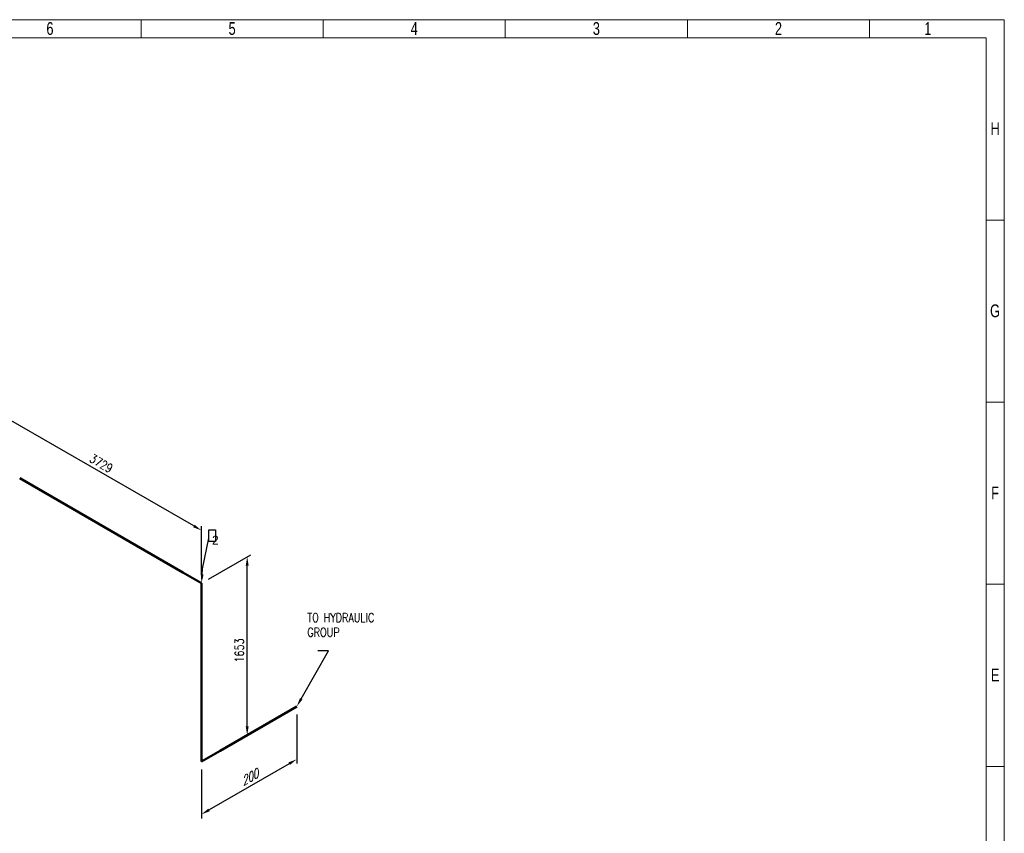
# Model space of a CAD drawing. Header units: millimetres. Extents: x 0 to 594, y 0 to 424.
# Tile 14 of 14: x 314 to 594, y 193 to 424. Entities that reach past the tile are written whole.
import ezdxf
from ezdxf import colors
from ezdxf.entities.mleader import LeaderData, LeaderLine
from ezdxf.enums import TextEntityAlignment as Align
from ezdxf.math import Vec2, Vec3

# ---------------------------------------------------------------- set-up
doc = ezdxf.new("R2018")
doc.units = ezdxf.units.MM
doc.header["$LTSCALE"] = 0.25
doc.set_wipeout_variables(frame=1)
doc.layers.add('Annotation', color=7, linetype='Continuous')
doc.layers.add('Dimension', color=1, linetype='Continuous')
doc.layers.add('Pipe Small Bore', color=30, linetype='Continuous', lineweight=50)
doc.styles.add('AdskIsoAnnotation', font='romans.shx', dxfattribs={"width": 0.8, "height": 1})
doc.styles.add('AdskIsoMetric', font='romans.shx', dxfattribs={"width": 0.8, "height": 2.5})
doc.styles.add('AdskIsoMetric-30', font='romans.shx', dxfattribs={"width": 0.8, "height": 2.5})
doc.styles.add('AdskIsoMetric30', font='romans.shx', dxfattribs={"width": 0.8, "oblique": 30, "height": 2.5})
doc.styles.add('SLDTEXTSTYLE3', font='TXT', dxfattribs={"width": 0.75})
doc.styles.get("Standard").update_dxf_attribs({"font": 'arial.ttf'})
doc.dimstyles.new('AdskIsoMetric', dxfattribs={"dimtxt": 2.5, "dimasz": 2.5, "dimexe": 1, "dimexo": 2, "dimgap": 0.8, "dimtad": 1, "dimdec": 0, "dimrnd": 1, "dimzin": 0, "dimdsep": 46, "dimtxsty": 'AdskIsoMetric', "dimcen": 0, "dimclrt": 7, "dimadec": 0, "dimazin": 0, "dimtfac": 1, "dimtdec": 0, "dimtmove": 1, "dimatfit": 3, "dimfxl": 1, "dimtfill": 1, "dimfrac": 2, "dimtolj": 1, "dimtzin": 0, "dimarcsym": 0})

# ---------------------------------------------------------------- blocks, each defined once
blk = doc.blocks.new('*D16')
at = {"layer": 'Defpoints', "color": 0, "transparency": 16777216}
for p in [(393, 229.18), (365.92, 213.54), (365.92, 198.54)]:
    blk.add_point(p, dxfattribs=at)
at = {"layer": 'Dimension', "color": 0, "lineweight": -2, "transparency": 16777216}
for p, q in [((393, 226.87), (393, 213.02)), ((390.84, 212.93), (368.09, 199.79)), ((365.92, 211.24), (365.92, 197.39))]:
    blk.add_line(p, q, dxfattribs=at)
at = {"layer": 'Dimension', "color": 0, "transparency": 16777216}
for points in [[(390.63, 213.29), (391.04, 212.57), (393, 214.18)], [(367.88, 200.16), (368.29, 199.43), (365.92, 198.54)]]:
    blk.add_solid(points, dxfattribs=at)
at = {"layer": 'Dimension', "color": 7, "transparency": 16777216, "insert": (379.46, 208.95), "char_height": 2.5, "attachment_point": 5, "rotation": 30, "style": 'AdskIsoMetric30', "bg_fill": 3, "box_fill_scale": 1.1, "bg_fill_color": 256, "bg_fill_true_color": 13158600, "bg_fill_transparency": 0}
blk.add_mtext('\\A1;200', dxfattribs=at)
blk = doc.blocks.new('*D17')
at = {"layer": 'Defpoints', "color": 0, "transparency": 16777216}
for p in [(378.91, 271.7), (365.92, 264.2), (365.92, 213.54)]:
    blk.add_point(p, dxfattribs=at)
at = {"layer": 'Dimension', "color": 0, "lineweight": -2, "transparency": 16777216}
for p, q in [((367.92, 265.36), (379.91, 272.28)), ((378.91, 223.54), (378.91, 269.2))]:
    blk.add_line(p, q, dxfattribs=at)
at = {"layer": 'Dimension', "color": 0, "transparency": 16777216}
for points in [[(378.49, 269.2), (379.33, 269.2), (378.91, 271.7)], [(378.49, 223.54), (379.33, 223.54), (378.91, 221.04)]]:
    blk.add_solid(points, dxfattribs=at)
at = {"layer": 'Dimension', "color": 7, "transparency": 16777216, "insert": (376.67, 245.08), "char_height": 2.5, "attachment_point": 5, "rotation": 90, "style": 'AdskIsoMetric-30', "bg_fill": 3, "box_fill_scale": 1.1, "bg_fill_color": 256, "bg_fill_true_color": 13158600, "bg_fill_transparency": 0}
blk.add_mtext('\\A1;1653', dxfattribs=at)
blk = doc.blocks.new('*D18')
at = {"layer": 'Defpoints', "color": 0, "transparency": 16777216}
for p in [(308.97, 312.08), (308.97, 297.08), (365.92, 264.2)]:
    blk.add_point(p, dxfattribs=at)
at = {"layer": 'Dimension', "color": 0, "lineweight": -2, "transparency": 16777216}
for p, q in [((308.97, 299.39), (308.97, 313.23)), ((363.76, 280.45), (311.14, 310.83)), ((365.92, 266.51), (365.92, 280.36))]:
    blk.add_line(p, q, dxfattribs=at)
at = {"layer": 'Dimension', "color": 0, "transparency": 16777216}
for points in [[(311.35, 311.19), (310.93, 310.47), (308.97, 312.08)], [(363.96, 280.81), (363.55, 280.09), (365.92, 279.2)]]:
    blk.add_solid(points, dxfattribs=at)
at = {"layer": 'Dimension', "color": 7, "transparency": 16777216, "insert": (337.45, 298.23), "char_height": 2.5, "attachment_point": 5, "rotation": 330, "style": 'AdskIsoMetric-30', "bg_fill": 3, "box_fill_scale": 1.1, "bg_fill_color": 256, "bg_fill_true_color": 13158600, "bg_fill_transparency": 0}
blk.add_mtext('\\A1;3729', dxfattribs=at)
blk = doc.blocks.new('Elbow-5-Iso2DSkew90')
at = {"color": 0, "linetype": 'ByBlock', "lineweight": -2, "extrusion": (-0.707107, 0.408248, -0.57735)}
for p, q in [((0, 0), (0, 6.12)), ((5.3, 3.06), (0, 0)), ((0, 0), (0, 0))]:
    blk.add_line(p, q, dxfattribs=at)
blk = doc.blocks.new('Elbow-1-Iso2DSkew0')
at = {"color": 0, "linetype": 'ByBlock', "lineweight": -2, "extrusion": (-0.707107, -0.408248, 0.57735)}
for p, q in [((0, 0), (-5.3, 3.06)), ((0, 0), (0, 0)), ((0, -6.12), (0, 0))]:
    blk.add_line(p, q, dxfattribs=at)
blk = doc.blocks.new('AnnoRect')
at = {"color": 0, "linetype": 'ByBlock', "lineweight": -2}
blk.add_wipeout([(-0.81, -0.6), (-0.81, 0.6), (0.81, 0.6), (0.81, -0.6)], dxfattribs=at)
blk.add_lwpolyline([(-0.81, -0.6), (-0.81, 0.6), (0.81, 0.6), (0.81, -0.6)], close=True, dxfattribs=at)
at = {"color": 0, "linetype": 'ByBlock', "lineweight": -2, "width": 0.8, "flags": 106}
blk.add_attdef('XX', text='', height=1, dxfattribs=at).set_placement((0, 0), align=Align.MIDDLE_CENTER)
blk = doc.blocks.new('cajetin')
at = {"color": 7, "linetype": 'Continuous', "lineweight": 18}
for p, q in [((0, 615), (861, 615)), ((505.5, 607.5), (505.5, 615)), ((580.5, 607.5), (580.5, 615)), ((655.5, 607.5), (655.5, 615)), ((730.5, 607.5), (730.5, 615)), ((805.5, 607.5), (805.5, 615)), ((861, 615), (861, 0)), ((7.5, 607.5), (853.5, 607.5)), ((853.5, 607.5), (853.5, 7.5)), ((853.5, 532.5), (861, 532.5)), ((853.5, 457.5), (861, 457.5)), ((853.5, 382.5), (861, 382.5)), ((853.5, 307.5), (861, 307.5)), ((853.5, 307.5), (853.5, 307.5))]:
    blk.add_line(p, q, dxfattribs=at)
at = {"color": 7, "linetype": 'Continuous', "lineweight": 0, "char_height": 5.25, "attachment_point": 2, "style": 'SLDTEXTSTYLE3'}
for s, insert in [('6', (468.01, 613.99)), ('5', (543.01, 613.99)), ('4', (618.01, 613.99)), ('3', (693.01, 613.99)), ('2', (768.01, 613.99)), ('1', (829.51, 613.99)), ('H', (857.25, 572.74)), ('G', (857.18, 497.74)), ('F', (857.21, 422.74)), ('E', (857.24, 347.74))]:
    blk.add_mtext(s, dxfattribs=dict(at, insert=insert))

msp = doc.modelspace()

# ---------------------------------------------------------------- leaders
at = {"layer": 'Annotation'}
ml = msp.add_multileader_mtext('Standard', dxfattribs=at)
ml.set_content('')
ml.set_leader_properties()
ml.build(insert=Vec2(0, 0))
ml.multileader.update_dxf_attribs({"dogleg_length": 0, "arrow_head_size": 2.5})
ctx = ml.context
ctx.base_point, ctx.arrow_head_size = Vec3(368, 277), 2.5
notes = []
notes.append((ctx, [(0, (1, 1, 0), (368, 277), (-1, 0), 0, [(0, [(365.9206, 264.2011), (366.249, 268.2704)], 0, [])])]))
ctx.mtext, ml.multileader.dxf.content_type = None, 0
ml = msp.add_multileader_mtext('Standard', dxfattribs=at)
ml.set_content('')
ml.set_leader_properties()
ml.build(insert=Vec2(0, 0))
ml.multileader.update_dxf_attribs({"dogleg_length": 3.0619, "arrow_head_size": 2.5})
ctx = ml.context
ctx.base_point, ctx.arrow_head_size = Vec3(398.9381, 245), 2.5
notes.append((ctx, [(0, (1, 1, 0), (402, 245), (-1, 0), 3.0619, [(0, [(393.0001, 229.1793)], 0, [])])]))
ctx.mtext, ml.multileader.dxf.content_type = None, 0
for ctx, leaders in notes:
    for number, flags, end, landing, length, lines in leaders:
        leader = LeaderData()
        leader.index, (leader.has_last_leader_line, leader.has_dogleg_vector, leader.attachment_direction) = number, flags
        leader.last_leader_point, leader.dogleg_vector, leader.dogleg_length = Vec3(end), Vec3(landing), length
        for number, points, colour, breaks in lines:
            line = LeaderLine()
            line.index, line.vertices, line.color, line.breaks = number, Vec3.list(points), colors.encode_raw_color(colour), breaks
            leader.lines.append(line)
        ctx.leaders.append(leader)

# ---------------------------------------------------------------- next in the draw order: block references
ref = msp.add_blockref('AnnoRect', (368.9375, 277.6875), dxfattribs=dict(at, xscale=1.158088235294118, yscale=2.8125, zscale=2.5))
lines = msp.add_mtext('2', dxfattribs={"layer": '0', "color": 0, "linetype": 'ByBlock', "lineweight": -2, "insert": (368.9375, 277.6875), "char_height": 2.5, "attachment_point": 1})
ref.add_attrib('XX', '', (368.9375, 277.6875), dxfattribs={"flags": 104}).embed_mtext(lines)

# ---------------------------------------------------------------- next in the draw order: dimensions: what is measured, and where the dimension line sits
at = {"layer": 'Dimension'}
dim = msp.add_linear_dim(base=(365.9206, 198.5449), p1=(393.0001, 229.1793), p2=(365.9206, 213.5449), angle=210, text='200', dimstyle='AdskIsoMetric', override={"dimtad": 0, "dimlfac": 6.396174, "dimtxsty": 'AdskIsoMetric30', "dimse1": 0, "dimse2": 0, "dimsd1": 0, "dimsd2": 0, "dimtmove": 1}, dxfattribs=at)
dim.commit()
dim.dimension.update_dxf_attribs({"geometry": '*D16', "text_midpoint": (379.4604, 208.9485), "dimtype": 160})

# ---------------------------------------------------------------- next in the draw order: dimensions: what is measured, and where the dimension line sits
dim = msp.add_linear_dim(base=(378.911, 271.7011), p1=(365.9206, 213.5449), p2=(365.9206, 264.2011), angle=90, text='1653', dimstyle='AdskIsoMetric', override={"dimtad": 0, "dimlfac": 32.638362, "dimtxsty": 'AdskIsoMetric-30', "dimse1": 1, "dimse2": 0, "dimsd1": 0, "dimsd2": 0, "dimtmove": 1}, dxfattribs=at)
dim.commit()
dim.dimension.update_dxf_attribs({"geometry": '*D17', "text_midpoint": (376.6712, 245.0798), "dimtype": 160})

# ---------------------------------------------------------------- next in the draw order: linework, layer by layer
at = {"layer": 'Pipe Small Bore'}
for points in [[(365.9206, 219.6687), (365.9206, 258.0774)], [(393.0001, 229.1793), (371.2239, 216.6068)]]:
    msp.add_lwpolyline(points, dxfattribs=at)

# ---------------------------------------------------------------- next in the draw order: block references
msp.add_blockref('Elbow-5-Iso2DSkew90', (365.9206, 213.5449), dxfattribs=at)

# ---------------------------------------------------------------- next in the draw order: dimensions: what is measured, and where the dimension line sits
at = {"layer": 'Dimension'}
dim = msp.add_linear_dim(base=(308.9725, 312.0801), p1=(365.9206, 264.2011), p2=(308.9725, 297.0801), angle=150, text='3729', dimstyle='AdskIsoMetric', override={"dimtad": 0, "dimlfac": 56.714705, "dimtxsty": 'AdskIsoMetric-30', "dimse1": 0, "dimse2": 0, "dimsd1": 0, "dimsd2": 0, "dimtmove": 1}, dxfattribs=at)
dim.commit()
dim.dimension.update_dxf_attribs({"geometry": '*D18', "text_midpoint": (337.4466, 298.227), "dimtype": 160})

# ---------------------------------------------------------------- next in the draw order: linework, layer by layer
at = {"layer": 'Pipe Small Bore'}
msp.add_lwpolyline([(360.6173, 267.263), (314.2758, 294.0183)], dxfattribs=at)

# ---------------------------------------------------------------- next in the draw order: block references
at = {"xscale": 0.689895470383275, "yscale": 0.689895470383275, "zscale": 0.689895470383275}
msp.add_blockref('cajetin', (0, 0), dxfattribs=at)
at = {"layer": 'Pipe Small Bore'}
msp.add_blockref('Elbow-1-Iso2DSkew0', (365.9206, 264.2011), dxfattribs=at)

# ---------------------------------------------------------------- next in the draw order: texts
at = {"layer": 'Annotation', "insert": (396, 249), "char_height": 2.5, "width": 33.428571, "attachment_point": 7, "style": 'AdskIsoAnnotation', "bg_fill": 3, "box_fill_scale": 1, "bg_fill_color": 256, "bg_fill_true_color": 13158600, "bg_fill_transparency": 0}
msp.add_mtext('TO HYDRAULIC\\PGROUP', dxfattribs=at)

doc.saveas('drawing.dxf')
